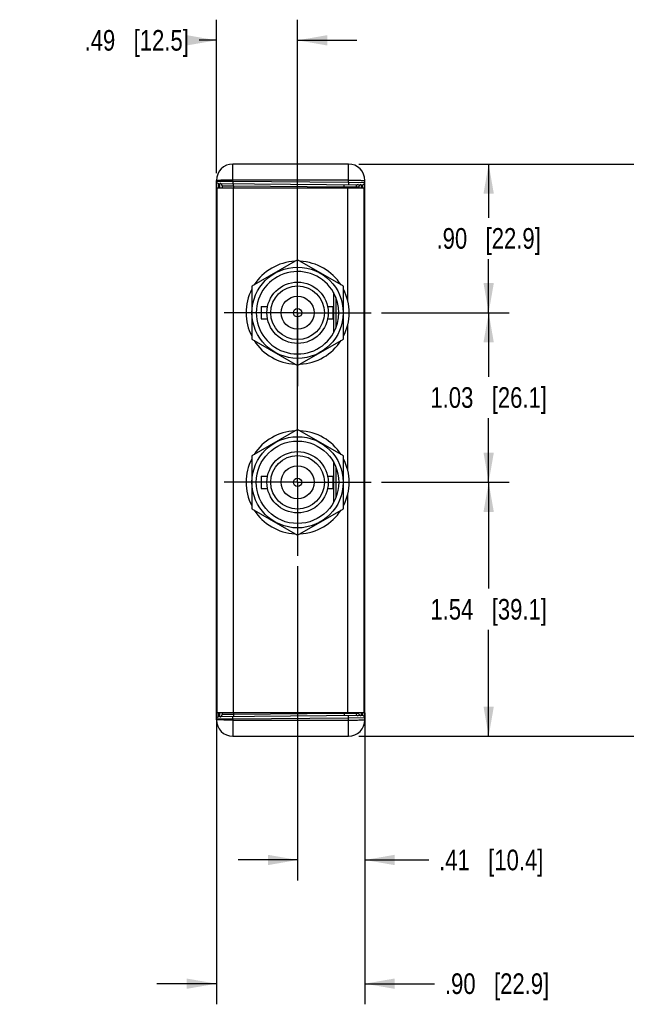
# Model space of a CAD drawing. Header units: inches. Extents: x 0 to 22, y 0 to 17.
# Tile 17 of 23: x 14.3 to 18, y 4.2 to 10.1. Entities that reach past the tile are written whole.
import ezdxf

# ---------------------------------------------------------------- set-up
doc = ezdxf.new("R2010")
doc.units = ezdxf.units.IN
doc.header["$LTSCALE"] = 1.21
doc.header["$MEASUREMENT"] = 0
doc.linetypes.add('CENTER', pattern=[0.6, 0.375, -0.075, 0.075, -0.075])
doc.layers.get('0').update_dxf_attribs({"linetype": 'CONTINUOUS'})
for name, color, linetype in [('02___PRT_ALL_AXES', 7, 'CONTINUOUS'), ('DEFAULT_1', 7, 'CENTER'), ('DIMENSIONS', 7, 'CONTINUOUS')]:
    doc.layers.add(name, color=color, linetype=linetype)
doc.styles.get("Standard").update_dxf_attribs({"font": 'txt', "width": 0.8})
doc.dimstyles.new('DIMSTYLE_1', dxfattribs={"dimtxt": 0.125, "dimasz": 0.18, "dimexe": 0.125, "dimexo": 0.0625, "dimgap": 0.0625, "dimtad": 0, "dimtih": 1, "dimtoh": 1, "dimzin": 4, "dimdsep": 46, "dimtxsty": 'STANDARD', "dimblk": '_FILLED', "dimblk1": '_FILLED', "dimblk2": '_FILLED', "dimcen": 0.09, "dimadec": 0, "dimazin": 0, "dimtp": 0.001, "dimtm": 0.001, "dimtfac": 1, "dimtofl": 0, "dimtmove": 0, "dimatfit": 3, "dimldrblk": '_FILLED', "dimfxl": 1, "dimtolj": 1, "dimtzin": 4, "dimarcsym": 0})

# ---------------------------------------------------------------- blocks, each defined once
blk = doc.blocks.new('_FILLED')
at = {"color": 0, "linetype": 'BYBLOCK'}
blk.add_solid([(0, 0), (-1, 0.174), (-1, -0.174)], dxfattribs=at)
blk = doc.blocks.new('*D4')
at = {"layer": 'DIMENSIONS', "color": 2, "linetype": 'CONTINUOUS'}
for p, q in [((16.5334, 7.3199), (17.3085, 7.3199)), ((17.1835, 7.3199), (17.1835, 6.6751)), ((17.1835, 5.7803), (17.1835, 6.4251)), ((16.396, 5.7803), (17.3085, 5.7803))]:
    blk.add_line(p, q, dxfattribs=at)
at = {"layer": 'DIMENSIONS', "color": 2, "linetype": 'CONTINUOUS', "xscale": 0.18, "yscale": 0.18, "zscale": 0.18}
for p, rotation in [((17.1835, 7.3199), 90), ((17.1835, 5.7803), 270)]:
    blk.add_blockref('_FILLED', p, dxfattribs=dict(at, rotation=rotation))
at = {"layer": 'DIMENSIONS', "color": 2, "linetype": 'CONTINUOUS', "insert": (17.1835, 6.6126), "char_height": 0.125, "width": 1.125, "attachment_point": 2, "line_spacing_factor": 0.9}
blk.add_mtext('1.54{\\Ftxt.shx;\\W1.000000;\\H0.125000; }[39.1]', dxfattribs=at)
blk = doc.blocks.new('*D5')
at = {"layer": 'DIMENSIONS', "color": 2, "linetype": 'CONTINUOUS'}
for p, q in [((16.5334, 8.3478), (17.3085, 8.3478)), ((17.1835, 8.3478), (17.1835, 7.9588)), ((17.1835, 7.3199), (17.1835, 7.7088)), ((16.5334, 7.3199), (17.3085, 7.3199))]:
    blk.add_line(p, q, dxfattribs=at)
at = {"layer": 'DIMENSIONS', "color": 2, "linetype": 'CONTINUOUS', "xscale": 0.18, "yscale": 0.18, "zscale": 0.18}
for p, rotation in [((17.1835, 8.3478), 90), ((17.1835, 7.3199), 270)]:
    blk.add_blockref('_FILLED', p, dxfattribs=dict(at, rotation=rotation))
at = {"layer": 'DIMENSIONS', "color": 2, "linetype": 'CONTINUOUS', "insert": (17.1835, 7.8963), "char_height": 0.125, "width": 1.125, "attachment_point": 2, "line_spacing_factor": 0.9}
blk.add_mtext('1.03{\\Ftxt.shx;\\W1.000000;\\H0.125000; }[26.1]', dxfattribs=at)
blk = doc.blocks.new('*D6')
at = {"layer": 'DIMENSIONS', "color": 2, "linetype": 'CONTINUOUS'}
for p, q in [((15.5335, 9.1932), (15.5335, 10.1243)), ((16.0255, 7.3824), (16.0255, 10.1243)), ((15.5335, 9.9993), (15.4291, 9.9993)), ((16.0255, 9.9993), (16.3855, 9.9993))]:
    blk.add_line(p, q, dxfattribs=at)
at = {"layer": 'DIMENSIONS', "color": 2, "linetype": 'CONTINUOUS', "xscale": 0.18, "yscale": 0.18, "zscale": 0.18}
blk.add_blockref('_FILLED', (15.5335, 9.9993), dxfattribs=at)
at = {"layer": 'DIMENSIONS', "color": 2, "linetype": 'CONTINUOUS', "xscale": 0.18, "yscale": 0.18, "zscale": 0.18, "rotation": 180}
blk.add_blockref('_FILLED', (16.0255, 9.9993), dxfattribs=at)
at = {"layer": 'DIMENSIONS', "color": 2, "linetype": 'CONTINUOUS', "insert": (15.3666, 10.0618), "char_height": 0.125, "width": 1.025, "attachment_point": 3, "line_spacing_factor": 0.9}
blk.add_mtext('.49{\\Ftxt.shx;\\W1.000000;\\H0.125000; }[12.5]', dxfattribs=at)
blk = doc.blocks.new('*D7')
at = {"layer": 'DIMENSIONS', "color": 2, "linetype": 'CONTINUOUS'}
for p, q in [((16.0255, 6.8119), (16.0255, 4.9053)), ((16.4335, 5.8292), (16.4335, 4.9053)), ((16.0255, 5.0303), (15.6655, 5.0303)), ((16.4335, 5.0303), (16.8208, 5.0303))]:
    blk.add_line(p, q, dxfattribs=at)
at = {"layer": 'DIMENSIONS', "color": 2, "linetype": 'CONTINUOUS', "xscale": 0.18, "yscale": 0.18, "zscale": 0.18}
blk.add_blockref('_FILLED', (16.0255, 5.0303), dxfattribs=at)
at = {"layer": 'DIMENSIONS', "color": 2, "linetype": 'CONTINUOUS', "xscale": 0.18, "yscale": 0.18, "zscale": 0.18, "rotation": 180}
blk.add_blockref('_FILLED', (16.4335, 5.0303), dxfattribs=at)
at = {"layer": 'DIMENSIONS', "color": 2, "linetype": 'CONTINUOUS', "insert": (16.8833, 5.0928), "char_height": 0.125, "width": 1.025, "attachment_point": 1, "line_spacing_factor": 0.9}
blk.add_mtext('.41{\\Ftxt.shx;\\W1.000000;\\H0.125000; }[10.4]', dxfattribs=at)
blk = doc.blocks.new('*D8')
at = {"layer": 'DIMENSIONS', "color": 2, "linetype": 'CONTINUOUS'}
for p, q in [((15.5335, 5.9567), (15.5335, 4.1553)), ((16.4335, 5.923), (16.4335, 4.1553)), ((15.5335, 4.2803), (15.1735, 4.2803)), ((16.4335, 4.2803), (16.856, 4.2803))]:
    blk.add_line(p, q, dxfattribs=at)
at = {"layer": 'DIMENSIONS', "color": 2, "linetype": 'CONTINUOUS', "xscale": 0.18, "yscale": 0.18, "zscale": 0.18}
blk.add_blockref('_FILLED', (15.5335, 4.2803), dxfattribs=at)
at = {"layer": 'DIMENSIONS', "color": 2, "linetype": 'CONTINUOUS', "xscale": 0.18, "yscale": 0.18, "zscale": 0.18, "rotation": 180}
blk.add_blockref('_FILLED', (16.4335, 4.2803), dxfattribs=at)
at = {"layer": 'DIMENSIONS', "color": 2, "linetype": 'CONTINUOUS', "insert": (16.9185, 4.3428), "char_height": 0.125, "width": 1.025, "attachment_point": 1, "line_spacing_factor": 0.9}
blk.add_mtext('.90{\\Ftxt.shx;\\W1.000000;\\H0.125000; }[22.9]', dxfattribs=at)
blk = doc.blocks.new('*D9')
at = {"layer": 'DIMENSIONS', "color": 2, "linetype": 'CONTINUOUS'}
for p, q in [((16.396, 9.2493), (17.3085, 9.2493)), ((17.1835, 9.2493), (17.1835, 8.9235)), ((17.1835, 8.3478), (17.1835, 8.6735)), ((16.5334, 8.3478), (17.3085, 8.3478))]:
    blk.add_line(p, q, dxfattribs=at)
at = {"layer": 'DIMENSIONS', "color": 2, "linetype": 'CONTINUOUS', "xscale": 0.18, "yscale": 0.18, "zscale": 0.18}
for p, rotation in [((17.1835, 9.2493), 90), ((17.1835, 8.3478), 270)]:
    blk.add_blockref('_FILLED', p, dxfattribs=dict(at, rotation=rotation))
at = {"layer": 'DIMENSIONS', "color": 2, "linetype": 'CONTINUOUS', "insert": (17.1835, 8.861), "char_height": 0.125, "width": 1.025, "attachment_point": 2, "line_spacing_factor": 0.9}
blk.add_mtext('.90{\\Ftxt.shx;\\W1.000000;\\H0.125000; }[22.9]', dxfattribs=at)
blk = doc.blocks.new('*D13')
at = {"layer": 'DIMENSIONS', "color": 2, "linetype": 'CONTINUOUS'}
for p, q in [((16.396, 9.2493), (18.6949, 9.2493)), ((18.5699, 9.2493), (18.5699, 7.6398)), ((18.5699, 5.7803), (18.5699, 7.3898)), ((16.396, 5.7803), (18.6949, 5.7803))]:
    blk.add_line(p, q, dxfattribs=at)
at = {"layer": 'DIMENSIONS', "color": 2, "linetype": 'CONTINUOUS', "xscale": 0.18, "yscale": 0.18, "zscale": 0.18}
for p, rotation in [((18.5699, 9.2493), 90), ((18.5699, 5.7803), 270)]:
    blk.add_blockref('_FILLED', p, dxfattribs=dict(at, rotation=rotation))
at = {"layer": 'DIMENSIONS', "color": 2, "linetype": 'CONTINUOUS', "insert": (18.5699, 7.5773), "char_height": 0.125, "width": 1.125, "attachment_point": 2, "line_spacing_factor": 0.9}
blk.add_mtext('3.47{\\Ftxt.shx;\\W1.000000;\\H0.125000; }[88.1]', dxfattribs=at)

msp = doc.modelspace()

# ---------------------------------------------------------------- linework, layer by layer
at = {"color": 7, "linetype": 'CONTINUOUS'}
for p, q in [((15.6335, 9.145), (15.6335, 9.2493)), ((16.3335, 9.2493), (15.6335, 9.2493)), ((16.3335, 9.1389), (16.3335, 9.2493)), ((15.5335, 5.8803), (15.5335, 9.1493)), ((15.5335, 9.1455), (15.6335, 9.145)), ((15.6335, 9.145), (15.6334, 9.131)), ((16.3335, 9.1511), (15.6335, 9.1511)), ((15.6335, 9.145), (16.3335, 9.1389)), ((16.3335, 9.1389), (16.3334, 9.1249)), ((16.3335, 9.1389), (16.4335, 9.1379)), ((16.4335, 5.8803), (16.4335, 9.1493)), ((15.547, 9.1044), (15.5472, 9.1317)), ((15.5472, 9.1317), (16.4196, 9.1241)), ((15.555, 9.1044), (15.5549, 9.1317)), ((15.5685, 9.1179), (15.5685, 9.1043)), ((15.5685, 9.1179), (15.6373, 9.1172)), ((15.6373, 9.1172), (15.6372, 9.131)), ((15.6373, 9.1172), (15.6373, 9.1043)), ((15.6373, 9.1172), (16.3075, 9.1113)), ((16.3075, 9.1113), (16.3074, 9.1251)), ((16.3075, 9.1113), (16.3075, 9.1043)), ((16.3075, 9.1113), (16.3787, 9.1106)), ((16.3787, 9.1106), (16.3787, 9.1043)), ((16.3787, 9.1106), (16.3957, 9.1104)), ((16.4196, 9.1241), (16.4198, 9.1044)), ((15.5335, 9.0518), (15.536, 9.0518)), ((15.5335, 9.0412), (15.536, 9.0412)), ((16.4335, 9.0441), (16.4275, 9.0441)), ((15.5335, 9.0007), (15.5335, 9.0009)), ((15.5345, 9.0119), (15.5358, 9.0102)), ((15.536, 8.9104), (15.5335, 8.9104)), ((16.0255, 8.6682), (15.748, 8.508)), ((16.303, 8.508), (16.0255, 8.6682)), ((15.748, 8.508), (15.748, 8.1876)), ((16.303, 8.1876), (16.303, 8.508)), ((16.2435, 8.4701), (16.2435, 8.2254)), ((15.8055, 8.3852), (15.8055, 8.3102)), ((15.8055, 8.3852), (15.8436, 8.3852)), ((16.2074, 8.3852), (16.2385, 8.3852)), ((16.2385, 8.3852), (16.2385, 8.3102)), ((15.8055, 8.3102), (15.8436, 8.3102)), ((16.2074, 8.3102), (16.2385, 8.3102)), ((15.748, 8.1876), (16.0255, 8.0273)), ((16.0255, 8.0273), (16.303, 8.1876)), ((16.0255, 7.6403), (15.748, 7.4801)), ((16.303, 7.4801), (16.0255, 7.6403)), ((15.748, 7.4801), (15.748, 7.1596)), ((16.303, 7.1596), (16.303, 7.4801)), ((16.2435, 7.4422), (16.2435, 7.1975)), ((15.8055, 7.3574), (15.8055, 7.2824)), ((15.8055, 7.3574), (15.8436, 7.3574)), ((16.2074, 7.3574), (16.2385, 7.3574)), ((16.2385, 7.3574), (16.2385, 7.2824)), ((15.8055, 7.2824), (15.8436, 7.2824)), ((16.2074, 7.2824), (16.2385, 7.2824)), ((15.748, 7.1596), (16.0255, 6.9994)), ((16.0255, 6.9994), (16.303, 7.1596)), ((15.536, 6.1192), (15.5335, 6.1192)), ((15.5335, 5.9884), (15.536, 5.9884)), ((15.5335, 5.9779), (15.536, 5.9779)), ((15.5345, 6.0177), (15.5358, 6.0194)), ((16.4335, 5.9855), (16.4275, 5.9855)), ((15.5472, 5.8979), (15.547, 5.9252)), ((15.5549, 5.8979), (15.555, 5.9253)), ((15.5685, 5.9253), (15.5685, 5.9117)), ((15.6373, 5.9124), (15.5685, 5.9117)), ((15.6373, 5.9124), (15.6372, 5.8987)), ((15.6373, 5.9253), (15.6373, 5.9124)), ((16.3075, 5.9183), (15.6373, 5.9124)), ((16.3075, 5.9183), (16.3074, 5.9045)), ((16.3075, 5.9253), (16.3075, 5.9183)), ((16.3787, 5.919), (16.3075, 5.9183)), ((16.3787, 5.9253), (16.3787, 5.919)), ((16.3957, 5.9192), (16.3787, 5.919)), ((16.4198, 5.9252), (16.4196, 5.9055)), ((15.6335, 5.8846), (15.5335, 5.8841)), ((16.4196, 5.9055), (15.5472, 5.8979)), ((15.6335, 5.8846), (15.6334, 5.8986)), ((16.3335, 5.8907), (15.6335, 5.8846)), ((15.6335, 5.8846), (15.6335, 5.7803)), ((15.6335, 5.8786), (16.3335, 5.8786)), ((16.3335, 5.8907), (16.3334, 5.9047)), ((16.4335, 5.8917), (16.3335, 5.8907)), ((16.3335, 5.7803), (16.3335, 5.8907)), ((15.6335, 5.7803), (16.3335, 5.7803))]:
    msp.add_line(p, q, dxfattribs=at)
at = {"color": 3, "linetype": 'CONTINUOUS'}
for p, q in [((15.536, 9.1043), (15.536, 5.9253)), ((15.536, 9.1043), (16.4275, 9.1043)), ((15.636, 9.1043), (15.636, 5.9253)), ((16.3275, 9.1043), (16.3275, 8.4261)), ((16.4275, 9.1043), (16.4275, 5.9253)), ((16.3275, 8.2694), (16.3275, 7.3982)), ((16.3275, 7.2415), (16.3275, 5.9253)), ((15.536, 5.9253), (16.4275, 5.9253))]:
    msp.add_line(p, q, dxfattribs=at)
at = {"color": 7, "linetype": 'CONTINUOUS'}
for centre, radius in [((16.0255, 8.3478), 0.2765), ((16.0255, 8.3477), 0.1857), ((16.0255, 8.3477), 0.1625), ((16.0255, 8.3477), 0.1), ((16.0255, 8.3477), 0.025), ((16.0255, 7.3199), 0.2765), ((16.0255, 7.3199), 0.25), ((16.0255, 7.3199), 0.1857), ((16.0255, 7.3199), 0.1625), ((16.0255, 7.3199), 0.1), ((16.0255, 7.3199), 0.025)]:
    msp.add_circle(centre, radius, dxfattribs=at)
for centre, radius, start, end in [((15.6335, 9.1493), 0.1, 90, 180), ((16.3335, 9.1493), 0.1, 0, 90), ((15.5473, 9.1455), 0.0138, 180, 269.5), ((16.4197, 9.1379), 0.0138, 269.5, 0.00002), ((15.5547, 9.1179), 0.0138, 0, 89.5), ((16.3924, 9.1106), 0.0138, 89.5189, 180.01815), ((16.4095, 9.1104), 0.0138, 89.5189, 180.01815), ((15.5535, 9.0006), 0.02, 180, 207.67497), ((16.0255, 8.3478), 0.3125, 92.88109, 147.36529), ((16.0255, 8.3478), 0.3125, 32.63471, 87.11891), ((16.0255, 8.3477), 0.25, 29.30811, 330.69189), ((16.0255, 8.3478), 0.3125, 152.86838, 207.13162), ((16.0255, 8.3478), 0.3125, 332.86838, 27.13162), ((16.0255, 8.3478), 0.25, 330.68302, 29.30258), ((16.0255, 8.3478), 0.3125, 212.63634, 267.11696), ((16.0255, 8.3478), 0.3125, 272.88304, 327.36366), ((16.0255, 7.3199), 0.3125, 92.88206, 147.36447), ((16.0255, 7.3199), 0.3125, 32.63553, 87.11794), ((16.0255, 7.3199), 0.3125, 152.86838, 207.13162), ((16.0255, 7.3199), 0.3125, 332.86838, 27.13162), ((16.0255, 7.3199), 0.3125, 212.63553, 267.11794), ((16.0255, 7.3199), 0.3125, 272.88206, 327.36447), ((15.5535, 6.029), 0.02, 152.32503, 180), ((15.5547, 5.9117), 0.0138, 270.5, 360), ((16.3924, 5.919), 0.0138, 179.98185, 270.4811), ((16.4095, 5.9192), 0.0138, 179.98185, 270.4811), ((15.5473, 5.8841), 0.0138, 90.5, 180.00002), ((15.6335, 5.8803), 0.1, 180, 270), ((16.3335, 5.8803), 0.1, 270, 360), ((16.4197, 5.8917), 0.0138, 0, 90.5)]:
    msp.add_arc(centre, radius, start, end, dxfattribs=at)
for points, knots in [([(15.6335, 9.1511), (15.627, 9.1511), (15.6143, 9.151), (15.5957, 9.1509), (15.5787, 9.1508), (15.5657, 9.1506), (15.5565, 9.1504), (15.5506, 9.1503), (15.5456, 9.1501), (15.5414, 9.15), (15.5381, 9.1498), (15.5359, 9.1497), (15.5347, 9.1496), (15.5341, 9.1495), (15.5337, 9.1494), (15.5335, 9.1494), (15.5335, 9.1493)], [0, 0, 0, 0, 0.194941, 0.382438, 0.555198, 0.706652, 0.772527, 0.830957, 0.8814, 0.923357, 0.956433, 0.980323, 0.988747, 0.99481, 0.998521, 1, 1, 1, 1]), ([(16.3335, 9.1511), (16.34, 9.1511), (16.3528, 9.151), (16.3713, 9.1509), (16.3884, 9.1508), (16.4014, 9.1506), (16.4106, 9.1504), (16.4164, 9.1503), (16.4214, 9.1501), (16.4256, 9.15), (16.4289, 9.1498), (16.4311, 9.1497), (16.4324, 9.1496), (16.433, 9.1495), (16.4333, 9.1494), (16.4335, 9.1494), (16.4335, 9.1493)], [0, 0, 0, 0, 0.194941, 0.382438, 0.555198, 0.706652, 0.772527, 0.830957, 0.8814, 0.923357, 0.956433, 0.980323, 0.988747, 0.99481, 0.998521, 1, 1, 1, 1]), ([(16.3957, 9.1104), (16.3959, 9.1104), (16.3961, 9.1097), (16.3963, 9.1087), (16.3965, 9.1068), (16.3966, 9.1053), (16.3967, 9.1045)], [0, 0, 0, 0, 0.07433, 0.264251, 0.573638, 1, 1, 1, 1]), ([(16.4096, 9.1242), (16.4098, 9.1242), (16.4099, 9.1236), (16.4101, 9.1228), (16.4102, 9.1211), (16.4104, 9.1189), (16.4105, 9.1161), (16.4108, 9.1112), (16.4109, 9.1072), (16.411, 9.1044)], [0, 0, 0, 0, 0.018759, 0.068189, 0.149159, 0.261232, 0.403591, 0.575111, 1, 1, 1, 1]), ([(15.5335, 9.0156), (15.5335, 9.0146), (15.5338, 9.0133), (15.5344, 9.0122), (15.5345, 9.0119)], [0, 0, 0, 0, 0.740958, 1, 1, 1, 1]), ([(15.5335, 9.0036), (15.5335, 9.0032), (15.5338, 9.0011), (15.5349, 8.9992), (15.536, 8.9981)], [0, 0, 0, 0, 0.239885, 1, 1, 1, 1]), ([(15.5335, 9.0006), (15.5335, 8.9982), (15.5341, 8.995), (15.5354, 8.9921), (15.5358, 8.9915)], [0, 0, 0, 0, 0.755103, 1, 1, 1, 1]), ([(15.5358, 6.0381), (15.5354, 6.0375), (15.5341, 6.0346), (15.5335, 6.0314), (15.5335, 6.029)], [0, 0, 0, 0, 0.244469, 1, 1, 1, 1]), ([(15.536, 6.0315), (15.5352, 6.0308), (15.534, 6.0291), (15.5335, 6.027), (15.5335, 6.026)], [0, 0, 0, 0, 0.519364, 1, 1, 1, 1]), ([(15.5335, 6.0141), (15.5335, 6.015), (15.5338, 6.0163), (15.5344, 6.0175), (15.5345, 6.0177)], [0, 0, 0, 0, 0.740958, 1, 1, 1, 1]), ([(16.3967, 5.9252), (16.3966, 5.9243), (16.3965, 5.9229), (16.3963, 5.9209), (16.3961, 5.9199), (16.3959, 5.9192), (16.3957, 5.9192)], [0, 0, 0, 0, 0.426377, 0.735797, 0.925732, 1, 1, 1, 1]), ([(16.411, 5.9253), (16.4109, 5.9224), (16.4108, 5.9185), (16.4105, 5.9136), (16.4104, 5.9107), (16.4102, 5.9085), (16.4101, 5.9068), (16.4099, 5.906), (16.4098, 5.9054), (16.4096, 5.9054)], [0, 0, 0, 0, 0.424865, 0.596388, 0.738748, 0.850832, 0.931806, 0.981242, 1, 1, 1, 1]), ([(15.6335, 5.8786), (15.627, 5.8786), (15.6143, 5.8786), (15.5957, 5.8787), (15.5787, 5.8788), (15.5657, 5.879), (15.5565, 5.8792), (15.5506, 5.8793), (15.5456, 5.8795), (15.5414, 5.8796), (15.5381, 5.8798), (15.5359, 5.8799), (15.5347, 5.88), (15.5341, 5.8801), (15.5337, 5.8802), (15.5335, 5.8803), (15.5335, 5.8803)], [0, 0, 0, 0, 0.194941, 0.382438, 0.555198, 0.706652, 0.772527, 0.830957, 0.8814, 0.923357, 0.956433, 0.980323, 0.988747, 0.99481, 0.998521, 1, 1, 1, 1]), ([(16.3335, 5.8786), (16.34, 5.8786), (16.3528, 5.8786), (16.3713, 5.8787), (16.3884, 5.8788), (16.4014, 5.879), (16.4106, 5.8792), (16.4164, 5.8793), (16.4214, 5.8795), (16.4256, 5.8796), (16.4289, 5.8798), (16.4311, 5.8799), (16.4324, 5.88), (16.433, 5.8801), (16.4333, 5.8802), (16.4335, 5.8803), (16.4335, 5.8803)], [0, 0, 0, 0, 0.194937, 0.382433, 0.555195, 0.70665, 0.772525, 0.830956, 0.881399, 0.923356, 0.956433, 0.980323, 0.988747, 0.99481, 0.998521, 1, 1, 1, 1])]:
    msp.add_open_spline(points, degree=3, knots=knots, dxfattribs=at)
at = {"layer": '02___PRT_ALL_AXES', "color": 3, "linetype": 'CONTINUOUS'}
for p, q in [((16.257, 8.4407), (16.257, 8.2549)), ((16.257, 7.4127), (16.257, 7.227))]:
    msp.add_line(p, q, dxfattribs=at)
at = {"layer": 'DEFAULT_1', "color": 7, "linetype": 'CENTER'}
for p, q in [((16.0255, 8.3478), (16.0255, 8.7932)), ((16.0255, 8.3478), (15.5801, 8.3478)), ((16.0255, 8.3478), (16.0255, 7.9023)), ((16.0255, 8.3478), (16.4709, 8.3478)), ((16.0255, 7.3199), (16.0255, 7.7653)), ((16.0255, 7.3199), (15.5801, 7.3199)), ((16.0255, 7.3199), (16.4709, 7.3199)), ((16.0255, 7.3199), (16.0255, 6.8744))]:
    msp.add_line(p, q, dxfattribs=at)

# ---------------------------------------------------------------- dimensions: what is measured, and where the dimension line sits
at = {"layer": 'DIMENSIONS', "color": 2, "linetype": 'CONTINUOUS'}
for base, p1, p2, angle, picture, middle in [((15.5335, 9.9993), (16.0255, 7.3199), (15.5335, 9.1307), 180, '*D6', (14.8541, 9.9993)), ((17.1835, 8.3478), (16.3335, 9.2493), (16.4709, 8.3478), 270, '*D9', (17.1835, 8.7985)), ((18.5699, 5.7803), (16.3335, 9.2493), (16.3335, 5.7803), 270, '*D13', (18.5699, 7.5148)), ((17.1835, 8.3478), (16.4709, 7.3199), (16.4709, 8.3478), 90, '*D5', (17.1835, 7.8338)), ((17.1835, 7.3199), (16.3335, 5.7803), (16.4709, 7.3199), 90, '*D4', (17.1835, 6.5501))]:
    dim = msp.add_linear_dim(base=base, p1=p1, p2=p2, angle=angle, dimstyle='DIMSTYLE_1', dxfattribs=at)
    dim.commit()
    dim.dimension.update_dxf_attribs({"geometry": picture, "text_midpoint": middle, "dimtype": 160})
for base, p1, p2, picture, middle in [((16.4335, 5.0303), (16.0255, 6.8744), (16.4335, 5.8917), '*D7', (17.3958, 5.0303)), ((16.4335, 4.2803), (15.5335, 6.0192), (16.4335, 5.9855), '*D8', (17.431, 4.2803))]:
    dim = msp.add_linear_dim(base=base, p1=p1, p2=p2, dimstyle='DIMSTYLE_1', dxfattribs=at)
    dim.commit()
    dim.dimension.update_dxf_attribs({"geometry": picture, "text_midpoint": middle, "dimtype": 160})

doc.saveas('drawing.dxf')
